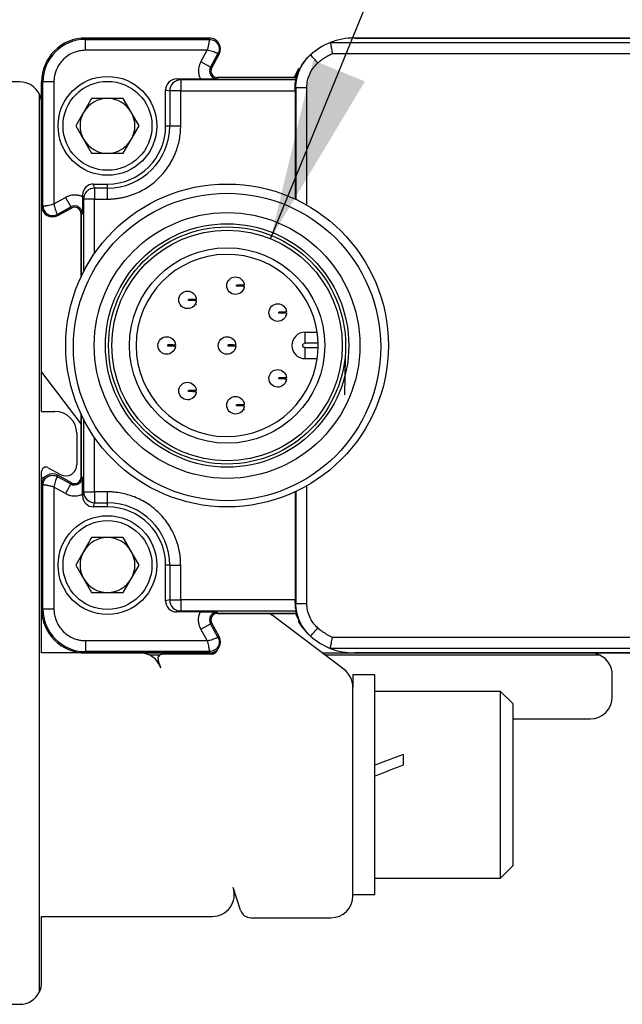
# Model space of a CAD drawing. Header units: millimetres. Extents: x 16 to 683, y 16 to 524.
# Tile 4 of 15: x 82 to 109, y 179 to 223. Entities that reach past the tile are written whole.
import ezdxf

# ---------------------------------------------------------------- set-up
doc = ezdxf.new("R2010")
doc.units = ezdxf.units.MM
doc.header["$LTSCALE"] = 2.5
doc.layers.add('DIMENSIONS', color=140, linetype='Continuous', lineweight=25)
doc.styles.add('SLDTEXTSTYLE0', font='TXT', dxfattribs={"width": 0.7})
doc.dimstyles.new('SLDDIMSTYLE2', dxfattribs={"dimtxt": 5.39502, "dimasz": 8.255, "dimexe": 0, "dimexo": 0.0625, "dimgap": 1.348755, "dimtad": 0, "dimtih": 1, "dimtoh": 1, "dimrnd": 1e-09, "dimzin": 12, "dimdsep": 46, "dimtxsty": 'SLDTEXTSTYLE0', "dimsah": 1, "dimcen": 0, "dimadec": 0, "dimazin": 3, "dimtfac": 1, "dimtofl": 0, "dimtmove": 0, "dimatfit": 3, "dimfxl": 0, "dimfrac": 2, "dimtolj": 1, "dimtzin": 12, "dimarcsym": 0})

# ---------------------------------------------------------------- blocks, each defined once
blk = doc.blocks.new('_D_5')
at = {"layer": 'DIMENSIONS'}
for p, q in [((93.113, 213.452), (108.342, 250.75)), ((108.342, 250.75), (124.217, 250.75))]:
    blk.add_line(p, q, dxfattribs=at)
blk.add_solid([(93.113, 213.452), (97.409, 220.614), (95.058, 221.574)], dxfattribs=at)
at = {"layer": 'DIMENSIONS', "char_height": 5.2917, "attachment_point": 1, "style": 'SLDTEXTSTYLE0'}
for s, insert in [('8-PIN', (126.202, 261.858)), ('M12 QUICK', (126.202, 253.284)), ('DISCONNECT', (126.202, 244.709))]:
    blk.add_mtext(s, dxfattribs=dict(at, insert=insert))

msp = doc.modelspace()

# ---------------------------------------------------------------- linework, layer by layer
for p, q in [((90.329, 222.591), (84.679, 222.591)), ((84.679, 222.591), (84.679, 222.53)), ((84.679, 222.591), (90.329, 222.591)), ((84.679, 222.03), (84.679, 222.53)), ((84.679, 222.53), (90.329, 222.53)), ((90.329, 222.53), (90.329, 222.591)), ((95.832, 222.384), (110.043, 222.384)), ((113.131, 222.591), (96.929, 222.591)), ((96.929, 222.591), (113.141, 222.591)), ((90.225, 222.03), (84.679, 222.03)), ((89.936, 221.51), (90.225, 222.03)), ((90.373, 221.267), (89.936, 221.51)), ((90.713, 221.878), (90.373, 221.267)), ((90.426, 221.237), (90.766, 221.849)), ((90.426, 221.237), (90.766, 221.849)), ((90.766, 221.849), (90.713, 221.878)), ((94.651, 221.522), (94.502, 221.343)), ((95.931, 221.884), (110.043, 221.884)), ((90.373, 221.267), (90.426, 221.237)), ((81.679, 220.591), (80.679, 220.591)), ((82.679, 220.591), (82.679, 219.841)), ((82.679, 214.941), (82.679, 220.591)), ((82.679, 220.591), (82.74, 220.591)), ((82.74, 214.941), (82.74, 220.591)), ((83.24, 220.591), (82.74, 220.591)), ((83.24, 220.591), (83.24, 215.045)), ((89.014, 220.68), (88.829, 220.726)), ((88.829, 220.726), (89.909, 220.726)), ((89.014, 220.68), (89.014, 220.18)), ((94.26, 220.68), (89.014, 220.68)), ((94.179, 220.791), (90.688, 220.791)), ((90.688, 220.791), (94.252, 220.791)), ((90.688, 220.73), (90.688, 220.791)), ((88.329, 220.226), (88.514, 220.18)), ((88.329, 218.591), (88.329, 220.226)), ((89.014, 220.18), (88.514, 220.18)), ((88.514, 220.18), (88.514, 218.591)), ((89.014, 220.18), (94.225, 220.18)), ((89.014, 218.591), (89.014, 220.18)), ((94.225, 220.302), (94.262, 220.337)), ((94.225, 220.18), (94.225, 215.257)), ((94.262, 220.337), (94.262, 215.24)), ((94.762, 214.981), (94.762, 220.337)), ((82.579, 179.156), (82.579, 220.027)), ((84.957, 219.841), (84.235, 218.591)), ((86.4, 219.841), (84.957, 219.841)), ((87.122, 218.591), (86.4, 219.841)), ((84.235, 218.591), (84.957, 217.341)), ((86.4, 217.341), (87.122, 218.591)), ((88.329, 218.591), (88.514, 218.591)), ((88.514, 218.591), (89.014, 218.591)), ((82.679, 217.341), (82.679, 214.941)), ((84.957, 217.341), (86.4, 217.341)), ((85.09, 215.756), (85.044, 215.941)), ((85.044, 215.941), (85.679, 215.941)), ((85.679, 215.756), (85.09, 215.756)), ((85.09, 215.756), (85.09, 215.256)), ((85.679, 215.756), (85.679, 215.941)), ((85.679, 215.256), (85.679, 215.756)), ((83.24, 215.045), (83.76, 215.334)), ((83.76, 215.334), (84.003, 214.897)), ((84.544, 215.441), (84.59, 215.256)), ((84.544, 215.361), (84.544, 215.441)), ((85.09, 215.256), (84.59, 215.256)), ((84.59, 215.256), (84.59, 211.949)), ((85.09, 215.256), (85.679, 215.256)), ((85.09, 212.782), (85.09, 215.256)), ((82.679, 205.591), (82.679, 214.941)), ((82.679, 214.941), (82.74, 214.941)), ((83.392, 214.558), (84.003, 214.897)), ((83.421, 214.504), (84.033, 214.844)), ((84.033, 214.844), (83.421, 214.504)), ((84.033, 214.844), (84.003, 214.897)), ((83.392, 214.558), (83.421, 214.504)), ((84.479, 214.582), (84.479, 211.722)), ((84.479, 211.722), (84.479, 214.582)), ((84.479, 214.582), (84.54, 214.582)), ((91.916, 211.509), (91.916, 211.509)), ((89.723, 210.461), (89.729, 210.461)), ((93.84, 210.283), (93.839, 210.283)), ((93.833, 209.883), (93.839, 209.883)), ((94.679, 208.691), (94.679, 209.191)), ((94.679, 209.191), (95.235, 209.191)), ((95.277, 208.691), (94.679, 208.691)), ((94.679, 208.491), (95.277, 208.491)), ((94.679, 207.991), (94.679, 208.491)), ((96.503, 208.062), (96.477, 206.347)), ((94.679, 207.991), (95.235, 207.991)), ((82.679, 207.372), (84.416, 205.079)), ((91.916, 206.062), (91.916, 206.062)), ((82.679, 205.591), (83.279, 205.591)), ((84.479, 205.461), (84.479, 202.601)), ((84.479, 202.601), (84.479, 205.461)), ((91.91, 205.662), (91.916, 205.662)), ((84.59, 205.234), (84.59, 201.927)), ((84.279, 204.591), (84.279, 203.152)), ((85.09, 201.927), (85.09, 204.401)), ((82.679, 202.242), (82.679, 202.852)), ((82.976, 203.026), (83.536, 202.715)), ((83.421, 202.679), (83.392, 202.625)), ((84.033, 202.339), (83.421, 202.679)), ((84.033, 202.339), (83.421, 202.679)), ((82.679, 202.242), (82.679, 199.841)), ((82.74, 202.242), (82.679, 202.242)), ((82.679, 196.591), (82.679, 202.242)), ((82.74, 196.591), (82.74, 202.242)), ((83.392, 202.625), (84.003, 202.286)), ((84.003, 202.286), (83.76, 201.849)), ((84.003, 202.286), (84.033, 202.339)), ((84.54, 202.601), (84.479, 202.601)), ((94.762, 196.846), (94.762, 202.202)), ((83.24, 202.138), (83.24, 196.591)), ((83.76, 201.849), (83.24, 202.138)), ((84.59, 201.927), (84.544, 201.742)), ((84.544, 201.742), (84.544, 201.822)), ((84.59, 201.927), (85.09, 201.927)), ((85.679, 201.927), (85.09, 201.927)), ((85.09, 201.927), (85.09, 201.427)), ((85.679, 201.427), (85.679, 201.927)), ((94.225, 201.925), (94.225, 197.003)), ((94.262, 201.943), (94.262, 196.846)), ((85.044, 201.241), (85.09, 201.427)), ((85.09, 201.427), (85.679, 201.427)), ((85.679, 201.241), (85.679, 201.427)), ((85.679, 201.241), (85.044, 201.241)), ((84.957, 199.841), (84.235, 198.591)), ((86.4, 199.841), (84.957, 199.841)), ((87.122, 198.591), (86.4, 199.841)), ((84.235, 198.591), (84.957, 197.341)), ((86.4, 197.341), (87.122, 198.591)), ((88.514, 198.591), (88.329, 198.591)), ((88.329, 196.957), (88.329, 198.591)), ((88.514, 198.591), (89.014, 198.591)), ((88.514, 198.591), (88.514, 197.003)), ((89.014, 197.003), (89.014, 198.591)), ((82.679, 197.341), (82.679, 196.591)), ((84.957, 197.341), (86.4, 197.341)), ((88.514, 197.003), (88.329, 196.957)), ((88.514, 197.003), (89.014, 197.003)), ((94.225, 197.003), (89.014, 197.003)), ((89.014, 197.003), (89.014, 196.503)), ((94.262, 196.846), (94.225, 196.881)), ((82.679, 194.591), (82.679, 196.591)), ((82.679, 196.591), (82.74, 196.591)), ((83.24, 196.591), (82.74, 196.591)), ((88.829, 196.457), (89.014, 196.503)), ((89.909, 196.457), (88.829, 196.457)), ((89.014, 196.503), (94.26, 196.503)), ((90.688, 196.391), (90.688, 196.453)), ((90.688, 196.391), (94.179, 196.391)), ((94.252, 196.391), (90.688, 196.391)), ((94.252, 196.391), (94.511, 195.844)), ((90.426, 195.946), (90.373, 195.916)), ((90.766, 195.334), (90.426, 195.946)), ((90.766, 195.334), (90.426, 195.946)), ((96.462, 193.832), (93.166, 196.329)), ((89.936, 195.673), (90.373, 195.916)), ((90.225, 195.153), (89.936, 195.673)), ((90.713, 195.305), (90.373, 195.916)), ((94.502, 195.84), (94.651, 195.661)), ((84.679, 195.153), (90.225, 195.153)), ((84.679, 195.153), (84.679, 194.653)), ((90.713, 195.305), (90.766, 195.334)), ((110.043, 195.299), (95.931, 195.299)), ((84.679, 194.591), (82.679, 194.591)), ((90.329, 194.653), (84.679, 194.653)), ((84.679, 194.591), (84.679, 194.653)), ((84.679, 194.591), (90.329, 194.591)), ((90.329, 194.591), (84.679, 194.591)), ((90.329, 194.591), (90.329, 194.653)), ((90.329, 194.591), (90.593, 194.591)), ((95.459, 194.591), (96.929, 194.591)), ((110.043, 194.799), (95.832, 194.799)), ((96.929, 194.591), (113.131, 194.591)), ((113.141, 194.591), (96.929, 194.591)), ((88.055, 194.491), (87.591, 194.491)), ((88.105, 193.905), (87.985, 194.269)), ((90.413, 194.532), (88.175, 194.532)), ((108.115, 194.491), (95.591, 194.491)), ((97.858, 193.591), (96.858, 193.591)), ((96.858, 193.591), (96.858, 193.035)), ((97.858, 183.591), (97.858, 193.591)), ((108.679, 192.591), (108.679, 193.591)), ((96.858, 183.532), (96.858, 193.035)), ((103.592, 192.841), (97.858, 192.841)), ((104.158, 192.275), (103.592, 192.841)), ((103.592, 184.341), (103.592, 192.841)), ((104.158, 184.908), (104.158, 192.275)), ((104.158, 191.591), (107.679, 191.591)), ((99.158, 189.96), (99.158, 189.477)), ((103.592, 184.341), (104.158, 184.908)), ((97.858, 184.341), (103.592, 184.341)), ((91.745, 182.875), (91.405, 183.905)), ((96.858, 183.591), (97.858, 183.591)), ((82.679, 182.591), (90.456, 182.591)), ((82.679, 179.591), (82.679, 182.591)), ((92.22, 182.532), (95.858, 182.532)), ((80.679, 178.591), (81.679, 178.591))]:
    msp.add_line(p, q)
at = {"flags": 128}
for points in [[(94.586, 221.466), (94.636, 221.527), (94.82, 221.725)], [(94.179, 220.791), (94.381, 221.176), (94.404, 221.213)], [(84.416, 205.079), (84.462, 205.012), (84.479, 204.986)], [(93.073, 196.391), (93.1, 196.375), (93.166, 196.329)]]:
    msp.add_lwpolyline(points, dxfattribs=at)
for centre, radius in [((85.679, 218.591), 2.25), ((85.679, 218.591), 2.025), ((91.129, 208.591), 7.35), ((91.127, 208.522), 7), ((91.129, 208.591), 6.051), ((91.129, 208.591), 5.543), ((91.129, 208.591), 5.4), ((91.129, 208.591), 5.25), ((91.129, 208.591), 4.45), ((85.679, 198.591), 2.25), ((85.679, 198.591), 2.025)]:
    msp.add_circle(centre, radius)
for centre, radius, start, end in [((84.679, 220.591), 2, 90, 180), ((84.679, 220.591), 2, 90, 180), ((84.679, 220.591), 1.939, 90, 180), ((90.329, 222.091), 0.5, 330.9454, 90), ((90.329, 222.091), 0.5, 330.9454, 89.9997), ((96.929, 219.591), 3.001, 111.4429, 131.7934), ((96.929, 219.591), 3.001, 90, 111.4428), ((90.688, 221.091), 0.361, 150.9454, 270), ((90.688, 221.091), 0.3, 150.9454, 270), ((90.688, 221.091), 0.3, 150.9454, 270), ((81.679, 219.591), 1, 25.8419, 90), ((89.014, 220.18), 0.5, 90.0224, 135.0218), ((89.015, 220.18), 0.5, 135.0188, 179.9833), ((81.679, 219.591), 1, 0, 25.8419), ((85.679, 218.591), 1.25, 90, 150), ((85.679, 218.591), 1.25, 30, 90), ((85.679, 218.591), 1.25, 150, 210), ((85.679, 218.591), 1.25, 330, 30), ((85.679, 218.591), 2.836, 270, 0), ((85.679, 218.591), 2.65, 270, 0), ((85.679, 218.591), 1.25, 210, 270), ((85.679, 218.591), 1.25, 270, 330), ((85.09, 215.255), 0.5, 90.0167, 134.9812), ((85.09, 215.256), 0.5, 134.9782, 179.9776), ((83.179, 214.941), 0.5, 180, 299.0546), ((83.179, 214.941), 0.5, 180, 299.0546), ((84.179, 214.582), 0.361, 0, 119.0546), ((84.179, 214.582), 0.3, 0, 119.0546), ((84.179, 214.582), 0.3, 0, 119.0546), ((91.129, 208.591), 4.15, 1.3808, 358.6192), ((94.679, 208.591), 0.6, 90, 270), ((91.129, 208.591), 4.15, 358.6192, 1.3808), ((83.279, 204.591), 1, 0, 90), ((83.779, 203.152), 0.5, 240.9454, 0), ((82.879, 202.852), 0.2, 60.9454, 180), ((83.179, 202.242), 0.5, 60.9454, 180), ((83.179, 202.242), 0.5, 60.9454, 180), ((82.919, 202.326), 0.3, 103.5085, 143.2046), ((84.179, 202.601), 0.361, 240.9454, 0), ((84.179, 202.601), 0.3, 240.9454, 0), ((84.179, 202.601), 0.3, 240.9454, 0), ((85.09, 201.927), 0.5, 180.0224, 225.0218), ((85.09, 201.927), 0.5, 225.0188, 269.9833), ((85.679, 198.591), 2.836, 0, 90), ((85.679, 198.591), 2.65, 0, 90), ((85.679, 198.591), 1.25, 90, 150), ((85.679, 198.591), 1.25, 30, 90), ((85.679, 198.591), 1.25, 150, 210), ((85.679, 198.591), 1.25, 330, 30), ((85.679, 198.591), 1.25, 210, 270), ((85.679, 198.591), 1.25, 270, 330), ((89.015, 197.003), 0.5, 180.0167, 224.9812), ((84.679, 196.591), 2, 180, 270), ((84.679, 196.591), 2, 180, 270), ((84.679, 196.591), 1.939, 180, 270), ((89.014, 197.003), 0.5, 224.9782, 269.9776), ((90.688, 196.091), 0.361, 90, 209.0546), ((90.688, 196.091), 0.3, 90, 209.0546), ((90.688, 196.091), 0.3, 90, 209.0546), ((96.929, 197.592), 3.001, 211.1297, 221.4557), ((90.329, 195.091), 0.5, 270, 29.0546), ((90.329, 195.091), 0.5, 270, 29.0546), ((96.929, 197.592), 3.001, 228.2066, 248.5571), ((87.156, 193.591), 1, 18.2629, 90), ((90.413, 194.832), 0.3, 270, 346.4915), ((96.929, 197.592), 3.001, 248.5572, 270), ((107.679, 193.591), 1, 64.1581, 90), ((88.175, 194.332), 0.2, 90, 198.2629), ((107.679, 193.591), 1, 0, 64.1581), ((95.858, 193.035), 1, 0, 52.8533), ((107.679, 192.591), 1, 270, 0), ((90.456, 183.591), 1, 270, 18.2629), ((95.858, 183.532), 1, 270, 0), ((92.22, 183.032), 0.5, 198.2629, 270), ((81.679, 179.591), 1, 334.1581, 0), ((81.679, 179.591), 1, 270, 334.1581)]:
    msp.add_arc(centre, radius, start, end)
for centre, major_axis, ratio, start_param, end_param in [((88.829, 220.226), (0.485, -0.121), 0.999353, 1.815838, 3.386329), ((94.223, 220.18), (0, 0.5), 0.003491, 4.712389, 4.960038), ((85.044, 215.441), (0.121, -0.485), 0.999353, 2.896856, 4.467348), ((85.044, 201.742), (0.121, 0.485), 0.999353, 1.815838, 3.386329), ((88.829, 196.957), (0.485, 0.121), 0.999353, 2.896856, 4.467348), ((94.223, 197.003), (0, 0.5), 0.003491, 4.46474, 4.712389), ((97.858, 188.591), (11.046, 4.179), 0.070182, 1.426333, 1.544253), ((99.158, 188.591), (11.046, 4.179), 0.070182, 1.544253, 1.662173)]:
    msp.add_ellipse(centre, major_axis=major_axis, ratio=ratio, start_param=start_param, end_param=end_param)
for points, knots in [([(90.225, 222.03), (90.233, 222.053), (90.25, 222.1), (90.27, 222.173), (90.288, 222.246), (90.302, 222.317), (90.313, 222.385), (90.322, 222.446), (90.327, 222.49), (90.329, 222.522), (90.329, 222.527), (90.329, 222.53)], [0, 0, 0, 0, 0.0926685, 0.1891179, 0.2896259, 0.3944373, 0.503768, 0.6265294, 0.7509268, 0.8531551, 1, 1, 1, 1]), ([(90.329, 222.53), (90.405, 222.53), (90.481, 222.51), (90.613, 222.435), (90.669, 222.379), (90.746, 222.248), (90.767, 222.173), (90.769, 222.021), (90.749, 221.945), (90.713, 221.878)], [0, 0, 0, 0, 0.25, 0.25, 0.5, 0.5, 0.75, 0.75, 1, 1, 1, 1]), ([(95.832, 222.384), (95.832, 222.383), (95.831, 222.382), (95.834, 222.369), (95.839, 222.343), (95.848, 222.299), (95.86, 222.234), (95.878, 222.145), (95.902, 222.026), (95.921, 221.934), (95.931, 221.884)], [0, 0, 0, 0, 0.071649, 0.156156, 0.253593, 0.379169, 0.5023, 0.642151, 0.808046, 1, 1, 1, 1]), ([(84.679, 222.03), (84.642, 222.03), (84.57, 222.028), (84.462, 222.015), (84.356, 221.995), (84.251, 221.967), (84.091, 221.91), (83.883, 221.803), (83.654, 221.616), (83.467, 221.387), (83.349, 221.158), (83.281, 220.95), (83.246, 220.772), (83.242, 220.652), (83.24, 220.591)], [0, 0, 0, 0, 0.048274, 0.096154, 0.143915, 0.191834, 0.240185, 0.369997, 0.500048, 0.62986, 0.759911, 0.840101, 0.919702, 1, 1, 1, 1]), ([(90.713, 221.878), (90.712, 221.879), (90.71, 221.88), (90.697, 221.886), (90.679, 221.894), (90.656, 221.904), (90.631, 221.915), (90.603, 221.926), (90.553, 221.945), (90.47, 221.973), (90.349, 222.008), (90.265, 222.023), (90.225, 222.03)], [0, 0, 0, 0, 0.086836, 0.168372, 0.244617, 0.315583, 0.381285, 0.441744, 0.496984, 0.677539, 0.844852, 1, 1, 1, 1]), ([(89.936, 221.51), (89.925, 221.49), (89.904, 221.449), (89.878, 221.386), (89.858, 221.326), (89.837, 221.238), (89.822, 221.103), (89.834, 220.951), (89.866, 220.831), (89.89, 220.767), (89.904, 220.736), (89.909, 220.726)], [0, 0, 0, 0, 0.083629, 0.167268, 0.250927, 0.318973, 0.500224, 0.750615, 0.874587, 0.95769, 1, 1, 1, 1]), ([(94.262, 220.337), (94.262, 220.609), (94.32, 220.894), (94.552, 221.413), (94.726, 221.646), (94.929, 221.828)], [0, 0, 0, 0, 0.5, 0.5, 1, 1, 1, 1]), ([(95.262, 221.455), (95.223, 221.499), (95.18, 221.546), (95.098, 221.638), (95.059, 221.682), (94.994, 221.755), (94.968, 221.784), (94.936, 221.82), (94.929, 221.828), (94.929, 221.828)], [0, 0, 0, 0, 0.25, 0.25, 0.5, 0.5, 0.75, 0.75, 1, 1, 1, 1]), ([(95.262, 221.455), (95.296, 221.484), (95.363, 221.542), (95.469, 221.622), (95.597, 221.71), (95.75, 221.8), (95.87, 221.856), (95.931, 221.884)], [0, 0, 0, 0, 0.166671, 0.333344, 0.500023, 0.750019, 1, 1, 1, 1]), ([(94.525, 221.328), (94.451, 221.225), (94.332, 221.059), (94.274, 220.864), (94.252, 220.791)], [0, 0, 0, 0, 0.6247292, 1, 1, 1, 1]), ([(94.762, 220.337), (94.762, 220.547), (94.807, 220.757), (94.978, 221.141), (95.105, 221.315), (95.262, 221.455)], [0, 0, 0, 0, 0.5, 0.5, 1, 1, 1, 1]), ([(89.909, 220.726), (90.07, 220.726), (90.223, 220.727), (90.481, 220.728), (90.586, 220.729), (90.688, 220.73)], [0, 0, 0, 0, 0.5, 0.5, 1, 1, 1, 1]), ([(94.225, 220.302), (94.225, 220.41), (94.234, 220.505), (94.252, 220.641), (94.26, 220.679), (94.26, 220.68)], [0, 0, 0, 0, 0.5, 0.5, 1, 1, 1, 1]), ([(94.252, 220.791), (94.253, 220.773), (94.253, 220.736), (94.257, 220.699), (94.26, 220.68)], [0, 0, 0, 0, 0.492594, 1, 1, 1, 1]), ([(94.262, 220.337), (94.262, 220.337), (94.273, 220.337), (94.322, 220.337), (94.36, 220.337), (94.458, 220.337), (94.517, 220.337), (94.64, 220.337), (94.703, 220.337), (94.762, 220.337)], [0, 0, 0, 0, 0.25, 0.25, 0.5, 0.5, 0.75, 0.75, 1, 1, 1, 1]), ([(85.679, 215.256), (85.738, 215.257), (85.858, 215.259), (86.037, 215.274), (86.215, 215.298), (86.392, 215.332), (86.566, 215.375), (86.738, 215.427), (86.957, 215.507), (87.219, 215.626), (87.513, 215.798), (87.789, 215.999), (88.041, 216.23), (88.27, 216.482), (88.539, 216.848), (88.793, 217.34), (88.946, 217.861), (88.999, 218.237), (89.013, 218.446), (89.014, 218.551), (89.014, 218.591)], [0, 0, 0, 0, 0.034297, 0.068595, 0.102892, 0.137189, 0.171487, 0.205784, 0.240081, 0.305071, 0.370065, 0.435124, 0.500166, 0.565492, 0.630155, 0.760076, 0.879937, 0.939684, 0.97707, 1, 1, 1, 1]), ([(84.544, 215.361), (84.523, 215.37), (84.482, 215.389), (84.417, 215.41), (84.355, 215.426), (84.266, 215.441), (84.13, 215.447), (83.98, 215.424), (83.862, 215.384), (83.8, 215.356), (83.771, 215.34), (83.76, 215.334)], [0, 0, 0, 0, 0.083629, 0.167268, 0.250927, 0.318973, 0.500224, 0.750615, 0.874587, 0.95769, 1, 1, 1, 1]), ([(84.544, 215.361), (84.544, 215.2), (84.544, 215.048), (84.542, 214.789), (84.541, 214.685), (84.54, 214.582)], [0, 0, 0, 0, 0.5, 0.5, 1, 1, 1, 1]), ([(82.74, 214.941), (82.741, 214.941), (82.743, 214.941), (82.757, 214.942), (82.777, 214.944), (82.801, 214.946), (82.829, 214.949), (82.858, 214.953), (82.911, 214.961), (82.997, 214.976), (83.12, 215.004), (83.201, 215.032), (83.24, 215.045)], [0, 0, 0, 0, 0.086836, 0.168372, 0.244616, 0.315582, 0.381285, 0.441743, 0.496984, 0.677539, 0.844852, 1, 1, 1, 1]), ([(82.74, 214.941), (82.74, 214.878), (82.754, 214.806), (82.825, 214.669), (82.884, 214.606), (83.028, 214.521), (83.112, 214.501), (83.267, 214.504), (83.337, 214.527), (83.392, 214.558)], [0, 0, 0, 0, 0.25, 0.25, 0.5, 0.5, 0.75, 0.75, 1, 1, 1, 1]), ([(83.24, 215.045), (83.243, 215.025), (83.25, 214.983), (83.27, 214.899), (83.299, 214.797), (83.331, 214.702), (83.357, 214.635), (83.374, 214.594), (83.388, 214.564), (83.39, 214.56), (83.392, 214.558)], [0, 0, 0, 0, 0.075855, 0.160766, 0.331565, 0.503391, 0.626168, 0.750737, 0.853084, 1, 1, 1, 1]), ([(91.112, 211.321), (91.113, 211.425), (91.158, 211.529), (91.308, 211.675), (91.413, 211.716), (91.518, 211.715)], [0, 0, 0, 0, 0.5, 0.5, 1, 1, 1, 1]), ([(91.518, 211.715), (91.618, 211.713), (91.718, 211.672), (91.862, 211.532), (91.906, 211.434), (91.911, 211.334)], [0, 0, 0, 0, 0.5, 0.5, 1, 1, 1, 1]), ([(91.506, 210.915), (91.401, 210.916), (91.298, 210.961), (91.152, 211.111), (91.11, 211.216), (91.112, 211.321)], [0, 0, 0, 0, 0.5, 0.5, 1, 1, 1, 1]), ([(91.91, 211.284), (91.903, 211.183), (91.855, 211.087), (91.707, 210.951), (91.606, 210.913), (91.506, 210.915)], [0, 0, 0, 0, 0.5, 0.5, 1, 1, 1, 1]), ([(91.561, 211.289), (91.561, 211.297), (91.561, 211.314), (91.562, 211.331), (91.562, 211.339)], [0, 0, 0, 0, 0.4999, 1, 1, 1, 1]), ([(91.911, 211.284), (91.91, 211.284), (91.908, 211.284), (91.894, 211.284), (91.875, 211.284), (91.85, 211.285), (91.822, 211.285), (91.786, 211.286), (91.741, 211.286), (91.679, 211.288), (91.62, 211.287), (91.577, 211.288), (91.561, 211.289)], [0, 0, 0, 0, 0.128865, 0.251264, 0.363798, 0.46414, 0.55099, 0.624213, 0.748808, 0.835186, 0.942651, 1, 1, 1, 1]), ([(91.911, 211.334), (91.911, 211.334), (91.909, 211.334), (91.897, 211.334), (91.868, 211.334), (91.819, 211.335), (91.745, 211.336), (91.688, 211.337), (91.627, 211.338), (91.583, 211.339), (91.562, 211.339)], [0, 0, 0, 0, 0.120129, 0.2376, 0.353255, 0.624004, 0.73408, 0.835323, 0.920439, 1, 1, 1, 1]), ([(91.91, 211.284), (91.909, 211.272), (91.907, 211.248), (91.899, 211.215), (91.89, 211.185), (91.877, 211.15), (91.86, 211.118), (91.854, 211.108), (91.856, 211.111), (91.86, 211.118), (91.862, 211.122)], [0, 0, 0, 0, 0.100037, 0.198667, 0.299058, 0.404218, 0.610889, 0.805041, 0.902842, 1, 1, 1, 1]), ([(88.925, 210.673), (88.926, 210.778), (88.971, 210.881), (89.121, 211.027), (89.226, 211.068), (89.331, 211.067)], [0, 0, 0, 0, 0.5, 0.5, 1, 1, 1, 1]), ([(89.331, 211.067), (89.431, 211.065), (89.531, 211.024), (89.675, 210.884), (89.72, 210.786), (89.724, 210.686)], [0, 0, 0, 0, 0.5, 0.5, 1, 1, 1, 1]), ([(89.319, 210.267), (89.214, 210.268), (89.111, 210.313), (88.965, 210.463), (88.923, 210.568), (88.925, 210.673)], [0, 0, 0, 0, 0.5, 0.5, 1, 1, 1, 1]), ([(89.724, 210.636), (89.716, 210.536), (89.669, 210.439), (89.52, 210.304), (89.419, 210.265), (89.319, 210.267)], [0, 0, 0, 0, 0.5, 0.5, 1, 1, 1, 1]), ([(89.374, 210.641), (89.374, 210.65), (89.374, 210.666), (89.375, 210.683), (89.375, 210.691)], [0, 0, 0, 0, 0.4999, 1, 1, 1, 1]), ([(89.724, 210.636), (89.723, 210.636), (89.721, 210.636), (89.708, 210.636), (89.688, 210.636), (89.663, 210.637), (89.635, 210.637), (89.599, 210.638), (89.554, 210.638), (89.492, 210.64), (89.433, 210.639), (89.39, 210.641), (89.374, 210.641)], [0, 0, 0, 0, 0.128865, 0.251264, 0.363798, 0.46414, 0.55099, 0.624213, 0.748808, 0.835186, 0.942651, 1, 1, 1, 1]), ([(89.724, 210.686), (89.724, 210.686), (89.722, 210.686), (89.71, 210.686), (89.681, 210.687), (89.632, 210.687), (89.558, 210.688), (89.501, 210.689), (89.44, 210.69), (89.396, 210.691), (89.375, 210.691)], [0, 0, 0, 0, 0.1201292, 0.2376004, 0.3532546, 0.6240038, 0.7340801, 0.8353235, 0.9204386, 1, 1, 1, 1]), ([(89.724, 210.636), (89.722, 210.624), (89.72, 210.6), (89.713, 210.567), (89.704, 210.537), (89.69, 210.503), (89.673, 210.47), (89.667, 210.46), (89.669, 210.463), (89.673, 210.47), (89.675, 210.474)], [0, 0, 0, 0, 0.100037, 0.198667, 0.299058, 0.404218, 0.610889, 0.805041, 0.902842, 1, 1, 1, 1]), ([(93.035, 210.095), (93.037, 210.2), (93.082, 210.303), (93.232, 210.449), (93.337, 210.491), (93.441, 210.489)], [0, 0, 0, 0, 0.5, 0.5, 1, 1, 1, 1]), ([(93.441, 210.489), (93.542, 210.488), (93.641, 210.446), (93.786, 210.307), (93.83, 210.209), (93.835, 210.108)], [0, 0, 0, 0, 0.5, 0.5, 1, 1, 1, 1]), ([(93.429, 209.689), (93.325, 209.691), (93.221, 209.735), (93.075, 209.886), (93.034, 209.99), (93.035, 210.095)], [0, 0, 0, 0, 0.5, 0.5, 1, 1, 1, 1]), ([(93.834, 210.058), (93.826, 209.958), (93.779, 209.861), (93.63, 209.726), (93.53, 209.688), (93.429, 209.689)], [0, 0, 0, 0, 0.5, 0.5, 1, 1, 1, 1]), ([(93.485, 210.063), (93.485, 210.072), (93.485, 210.088), (93.485, 210.105), (93.486, 210.113)], [0, 0, 0, 0, 0.4999, 1, 1, 1, 1]), ([(93.834, 210.058), (93.833, 210.058), (93.832, 210.058), (93.818, 210.058), (93.798, 210.059), (93.773, 210.059), (93.746, 210.06), (93.71, 210.06), (93.665, 210.061), (93.603, 210.062), (93.544, 210.061), (93.5, 210.063), (93.485, 210.063)], [0, 0, 0, 0, 0.128865, 0.251264, 0.363798, 0.46414, 0.55099, 0.624213, 0.748808, 0.835186, 0.942651, 1, 1, 1, 1]), ([(93.835, 210.108), (93.834, 210.108), (93.833, 210.108), (93.82, 210.108), (93.792, 210.109), (93.743, 210.11), (93.668, 210.111), (93.611, 210.112), (93.55, 210.113), (93.507, 210.113), (93.486, 210.113)], [0, 0, 0, 0, 0.1201292, 0.2376004, 0.3532546, 0.6240038, 0.7340801, 0.8353235, 0.9204386, 1, 1, 1, 1]), ([(93.834, 210.058), (93.833, 210.046), (93.83, 210.023), (93.823, 209.99), (93.814, 209.96), (93.801, 209.925), (93.784, 209.892), (93.778, 209.882), (93.78, 209.886), (93.784, 209.893), (93.786, 209.896)], [0, 0, 0, 0, 0.100037, 0.198667, 0.299058, 0.404218, 0.610889, 0.805041, 0.902842, 1, 1, 1, 1]), ([(87.979, 208.597), (87.981, 208.702), (88.025, 208.806), (88.176, 208.951), (88.28, 208.993), (88.385, 208.991)], [0, 0, 0, 0, 0.5, 0.5, 1, 1, 1, 1]), ([(88.385, 208.991), (88.486, 208.99), (88.585, 208.949), (88.729, 208.809), (88.774, 208.711), (88.778, 208.61)], [0, 0, 0, 0, 0.5, 0.5, 1, 1, 1, 1]), ([(90.729, 208.597), (90.731, 208.702), (90.775, 208.806), (90.926, 208.951), (91.03, 208.993), (91.135, 208.991)], [0, 0, 0, 0, 0.5, 0.5, 1, 1, 1, 1]), ([(91.135, 208.991), (91.236, 208.99), (91.335, 208.949), (91.479, 208.809), (91.524, 208.711), (91.528, 208.61)], [0, 0, 0, 0, 0.5, 0.5, 1, 1, 1, 1]), ([(88.373, 208.191), (88.268, 208.193), (88.165, 208.238), (88.019, 208.388), (87.977, 208.493), (87.979, 208.597)], [0, 0, 0, 0, 0.5, 0.5, 1, 1, 1, 1]), ([(88.778, 208.56), (88.77, 208.46), (88.723, 208.364), (88.574, 208.228), (88.474, 208.19), (88.373, 208.191)], [0, 0, 0, 0, 0.5, 0.5, 1, 1, 1, 1]), ([(88.429, 208.566), (88.429, 208.574), (88.428, 208.591), (88.429, 208.607), (88.429, 208.616)], [0, 0, 0, 0, 0.4999, 1, 1, 1, 1]), ([(88.779, 208.61), (88.778, 208.61), (88.776, 208.611), (88.764, 208.611), (88.735, 208.611), (88.686, 208.612), (88.612, 208.613), (88.555, 208.614), (88.494, 208.615), (88.45, 208.615), (88.429, 208.616)], [0, 0, 0, 0, 0.120129, 0.2376, 0.353255, 0.624004, 0.73408, 0.835323, 0.920439, 1, 1, 1, 1]), ([(88.778, 208.56), (88.777, 208.56), (88.775, 208.56), (88.762, 208.561), (88.742, 208.561), (88.717, 208.561), (88.69, 208.562), (88.654, 208.562), (88.609, 208.563), (88.547, 208.564), (88.488, 208.564), (88.444, 208.565), (88.429, 208.566)], [0, 0, 0, 0, 0.128865, 0.251264, 0.363798, 0.46414, 0.55099, 0.624213, 0.748808, 0.835186, 0.942651, 1, 1, 1, 1]), ([(88.778, 208.56), (88.776, 208.548), (88.774, 208.525), (88.767, 208.492), (88.758, 208.462), (88.744, 208.427), (88.728, 208.395), (88.721, 208.384), (88.723, 208.388), (88.727, 208.395), (88.729, 208.398)], [0, 0, 0, 0, 0.100037, 0.198667, 0.299058, 0.404218, 0.610889, 0.805041, 0.902842, 1, 1, 1, 1]), ([(91.123, 208.191), (91.018, 208.193), (90.915, 208.238), (90.769, 208.388), (90.727, 208.493), (90.729, 208.597)], [0, 0, 0, 0, 0.5, 0.5, 1, 1, 1, 1]), ([(91.528, 208.56), (91.52, 208.46), (91.473, 208.364), (91.324, 208.228), (91.224, 208.19), (91.123, 208.191)], [0, 0, 0, 0, 0.5, 0.5, 1, 1, 1, 1]), ([(91.179, 208.566), (91.179, 208.574), (91.178, 208.591), (91.179, 208.607), (91.179, 208.616)], [0, 0, 0, 0, 0.4999, 1, 1, 1, 1]), ([(91.529, 208.61), (91.528, 208.61), (91.526, 208.611), (91.514, 208.611), (91.485, 208.611), (91.436, 208.612), (91.362, 208.613), (91.305, 208.614), (91.244, 208.615), (91.2, 208.615), (91.179, 208.616)], [0, 0, 0, 0, 0.120129, 0.2376, 0.353255, 0.624004, 0.73408, 0.835323, 0.920439, 1, 1, 1, 1]), ([(91.528, 208.56), (91.527, 208.56), (91.525, 208.56), (91.512, 208.561), (91.492, 208.561), (91.467, 208.561), (91.44, 208.562), (91.404, 208.562), (91.359, 208.563), (91.297, 208.564), (91.238, 208.564), (91.194, 208.565), (91.179, 208.566)], [0, 0, 0, 0, 0.128865, 0.251264, 0.363798, 0.46414, 0.55099, 0.624213, 0.748808, 0.835186, 0.942651, 1, 1, 1, 1]), ([(91.528, 208.56), (91.526, 208.548), (91.524, 208.525), (91.517, 208.492), (91.508, 208.462), (91.494, 208.427), (91.478, 208.395), (91.471, 208.384), (91.473, 208.388), (91.477, 208.395), (91.479, 208.398)], [0, 0, 0, 0, 0.100037, 0.198667, 0.299058, 0.404218, 0.610889, 0.805041, 0.902842, 1, 1, 1, 1]), ([(93.035, 207.1), (93.037, 207.204), (93.082, 207.308), (93.232, 207.454), (93.337, 207.495), (93.441, 207.494)], [0, 0, 0, 0, 0.5, 0.5, 1, 1, 1, 1]), ([(93.441, 207.494), (93.542, 207.492), (93.641, 207.451), (93.786, 207.311), (93.83, 207.213), (93.835, 207.113)], [0, 0, 0, 0, 0.5, 0.5, 1, 1, 1, 1]), ([(88.925, 206.522), (88.926, 206.627), (88.971, 206.73), (89.121, 206.876), (89.226, 206.918), (89.331, 206.916)], [0, 0, 0, 0, 0.5, 0.5, 1, 1, 1, 1]), ([(89.331, 206.916), (89.431, 206.914), (89.531, 206.873), (89.675, 206.733), (89.72, 206.635), (89.724, 206.535)], [0, 0, 0, 0, 0.5, 0.5, 1, 1, 1, 1]), ([(93.429, 206.694), (93.325, 206.695), (93.221, 206.74), (93.075, 206.89), (93.034, 206.995), (93.035, 207.1)], [0, 0, 0, 0, 0.5, 0.5, 1, 1, 1, 1]), ([(93.834, 207.063), (93.826, 206.962), (93.779, 206.866), (93.63, 206.73), (93.53, 206.692), (93.429, 206.694)], [0, 0, 0, 0, 0.5, 0.5, 1, 1, 1, 1]), ([(93.485, 207.068), (93.485, 207.076), (93.485, 207.093), (93.485, 207.11), (93.486, 207.118)], [0, 0, 0, 0, 0.4999, 1, 1, 1, 1]), ([(93.834, 207.063), (93.833, 207.063), (93.832, 207.063), (93.818, 207.063), (93.798, 207.063), (93.773, 207.064), (93.746, 207.064), (93.71, 207.065), (93.665, 207.065), (93.603, 207.067), (93.544, 207.066), (93.5, 207.067), (93.485, 207.068)], [0, 0, 0, 0, 0.128865, 0.251264, 0.363798, 0.46414, 0.55099, 0.624213, 0.748808, 0.835186, 0.942651, 1, 1, 1, 1]), ([(93.835, 207.113), (93.834, 207.113), (93.833, 207.113), (93.82, 207.113), (93.792, 207.113), (93.743, 207.114), (93.668, 207.115), (93.611, 207.116), (93.55, 207.117), (93.507, 207.118), (93.486, 207.118)], [0, 0, 0, 0, 0.120129, 0.2376, 0.353255, 0.624004, 0.73408, 0.835323, 0.920439, 1, 1, 1, 1]), ([(93.834, 207.063), (93.833, 207.051), (93.83, 207.027), (93.823, 206.994), (93.814, 206.964), (93.801, 206.929), (93.784, 206.897), (93.778, 206.887), (93.78, 206.89), (93.784, 206.897), (93.786, 206.901)], [0, 0, 0, 0, 0.100037, 0.198667, 0.299058, 0.404218, 0.610889, 0.805041, 0.902842, 1, 1, 1, 1]), ([(89.319, 206.116), (89.214, 206.118), (89.111, 206.162), (88.965, 206.313), (88.923, 206.417), (88.925, 206.522)], [0, 0, 0, 0, 0.5, 0.5, 1, 1, 1, 1]), ([(89.724, 206.485), (89.716, 206.385), (89.669, 206.288), (89.52, 206.153), (89.419, 206.115), (89.319, 206.116)], [0, 0, 0, 0, 0.5, 0.5, 1, 1, 1, 1]), ([(89.374, 206.49), (89.374, 206.499), (89.374, 206.515), (89.375, 206.532), (89.375, 206.54)], [0, 0, 0, 0, 0.4999, 1, 1, 1, 1]), ([(89.724, 206.485), (89.723, 206.485), (89.721, 206.485), (89.708, 206.485), (89.688, 206.486), (89.663, 206.486), (89.635, 206.486), (89.599, 206.487), (89.554, 206.487), (89.492, 206.489), (89.433, 206.488), (89.39, 206.49), (89.374, 206.49)], [0, 0, 0, 0, 0.128865, 0.251264, 0.363798, 0.46414, 0.55099, 0.624213, 0.748808, 0.835186, 0.942651, 1, 1, 1, 1]), ([(89.724, 206.535), (89.724, 206.535), (89.722, 206.535), (89.71, 206.535), (89.681, 206.536), (89.632, 206.536), (89.558, 206.538), (89.501, 206.538), (89.44, 206.539), (89.396, 206.54), (89.375, 206.54)], [0, 0, 0, 0, 0.120129, 0.2376, 0.353255, 0.624004, 0.73408, 0.835323, 0.920439, 1, 1, 1, 1]), ([(89.724, 206.485), (89.722, 206.473), (89.72, 206.449), (89.713, 206.416), (89.704, 206.386), (89.69, 206.352), (89.673, 206.319), (89.667, 206.309), (89.669, 206.313), (89.673, 206.319), (89.675, 206.323)], [0, 0, 0, 0, 0.100037, 0.198667, 0.299058, 0.404218, 0.610889, 0.805041, 0.902842, 1, 1, 1, 1]), ([(91.112, 205.874), (91.113, 205.979), (91.158, 206.082), (91.308, 206.228), (91.413, 206.27), (91.518, 206.268)], [0, 0, 0, 0, 0.5, 0.5, 1, 1, 1, 1]), ([(91.518, 206.268), (91.618, 206.267), (91.718, 206.225), (91.862, 206.086), (91.906, 205.988), (91.911, 205.887)], [0, 0, 0, 0, 0.5, 0.5, 1, 1, 1, 1]), ([(91.506, 205.468), (91.401, 205.47), (91.298, 205.514), (91.152, 205.665), (91.11, 205.769), (91.112, 205.874)], [0, 0, 0, 0, 0.5, 0.5, 1, 1, 1, 1]), ([(91.91, 205.837), (91.903, 205.737), (91.855, 205.64), (91.707, 205.505), (91.606, 205.467), (91.506, 205.468)], [0, 0, 0, 0, 0.5, 0.5, 1, 1, 1, 1]), ([(91.561, 205.842), (91.561, 205.851), (91.561, 205.867), (91.562, 205.884), (91.562, 205.892)], [0, 0, 0, 0, 0.4999, 1, 1, 1, 1]), ([(91.911, 205.837), (91.91, 205.837), (91.908, 205.837), (91.894, 205.837), (91.875, 205.838), (91.85, 205.838), (91.822, 205.839), (91.786, 205.839), (91.741, 205.84), (91.679, 205.841), (91.62, 205.84), (91.577, 205.842), (91.561, 205.842)], [0, 0, 0, 0, 0.128865, 0.251264, 0.363798, 0.46414, 0.55099, 0.624213, 0.748808, 0.835186, 0.942651, 1, 1, 1, 1]), ([(91.911, 205.887), (91.911, 205.887), (91.909, 205.887), (91.897, 205.887), (91.868, 205.888), (91.819, 205.889), (91.745, 205.89), (91.688, 205.891), (91.627, 205.892), (91.583, 205.892), (91.562, 205.892)], [0, 0, 0, 0, 0.120129, 0.2376, 0.353255, 0.624004, 0.73408, 0.835323, 0.920439, 1, 1, 1, 1]), ([(91.91, 205.837), (91.909, 205.825), (91.907, 205.802), (91.899, 205.769), (91.89, 205.739), (91.877, 205.704), (91.86, 205.671), (91.854, 205.661), (91.856, 205.665), (91.86, 205.672), (91.862, 205.675)], [0, 0, 0, 0, 0.100037, 0.198667, 0.299058, 0.404218, 0.610889, 0.805041, 0.902842, 1, 1, 1, 1]), ([(82.74, 202.242), (82.74, 202.318), (82.76, 202.394), (82.835, 202.526), (82.891, 202.581), (83.022, 202.658), (83.097, 202.68), (83.249, 202.681), (83.325, 202.662), (83.392, 202.625)], [0, 0, 0, 0, 0.25, 0.25, 0.5, 0.5, 0.75, 0.75, 1, 1, 1, 1]), ([(83.24, 202.138), (83.217, 202.146), (83.17, 202.163), (83.097, 202.183), (83.024, 202.2), (82.953, 202.215), (82.885, 202.226), (82.824, 202.234), (82.78, 202.24), (82.748, 202.241), (82.743, 202.242), (82.74, 202.242)], [0, 0, 0, 0, 0.092669, 0.189118, 0.289626, 0.394437, 0.503768, 0.626548, 0.750926, 0.853333, 1, 1, 1, 1]), ([(83.392, 202.625), (83.391, 202.624), (83.39, 202.622), (83.384, 202.61), (83.376, 202.592), (83.366, 202.569), (83.355, 202.543), (83.344, 202.516), (83.325, 202.466), (83.297, 202.383), (83.262, 202.262), (83.247, 202.178), (83.24, 202.138)], [0, 0, 0, 0, 0.086836, 0.168372, 0.244618, 0.315584, 0.381286, 0.441744, 0.496984, 0.677539, 0.844852, 1, 1, 1, 1]), ([(84.544, 201.822), (84.544, 201.983), (84.544, 202.135), (84.542, 202.394), (84.541, 202.498), (84.54, 202.601)], [0, 0, 0, 0, 0.5, 0.5, 1, 1, 1, 1]), ([(83.76, 201.849), (83.781, 201.838), (83.821, 201.817), (83.884, 201.791), (83.944, 201.771), (84.032, 201.75), (84.168, 201.734), (84.319, 201.747), (84.439, 201.779), (84.503, 201.803), (84.534, 201.817), (84.544, 201.822)], [0, 0, 0, 0, 0.0836289, 0.1672676, 0.2509268, 0.3189732, 0.5002244, 0.7506151, 0.874587, 0.9576903, 1, 1, 1, 1]), ([(89.014, 198.591), (89.013, 198.651), (89.011, 198.771), (88.996, 198.95), (88.972, 199.128), (88.938, 199.305), (88.895, 199.479), (88.843, 199.651), (88.763, 199.87), (88.644, 200.131), (88.472, 200.426), (88.271, 200.702), (88.041, 200.954), (87.788, 201.183), (87.422, 201.452), (86.93, 201.706), (86.409, 201.859), (86.033, 201.911), (85.824, 201.925), (85.719, 201.926), (85.679, 201.927)], [0, 0, 0, 0, 0.034297, 0.068595, 0.102892, 0.137189, 0.171487, 0.205784, 0.240081, 0.305071, 0.370065, 0.435124, 0.500166, 0.565492, 0.630155, 0.760076, 0.879937, 0.939684, 0.97707, 1, 1, 1, 1]), ([(94.225, 196.881), (94.225, 196.773), (94.234, 196.678), (94.252, 196.542), (94.26, 196.504), (94.26, 196.503)], [0, 0, 0, 0, 0.5, 0.5, 1, 1, 1, 1]), ([(94.929, 195.355), (94.726, 195.536), (94.552, 195.769), (94.32, 196.289), (94.262, 196.574), (94.262, 196.846)], [0, 0, 0, 0, 0.5, 0.5, 1, 1, 1, 1]), ([(94.262, 196.846), (94.262, 196.846), (94.316, 196.846), (94.501, 196.846), (94.631, 196.846), (94.762, 196.846)], [0, 0, 0, 0, 0.5, 0.5, 1, 1, 1, 1]), ([(95.262, 195.728), (95.105, 195.868), (94.978, 196.042), (94.807, 196.425), (94.762, 196.636), (94.762, 196.846)], [0, 0, 0, 0, 0.5, 0.5, 1, 1, 1, 1]), ([(83.24, 196.591), (83.24, 196.555), (83.242, 196.483), (83.255, 196.375), (83.275, 196.269), (83.303, 196.164), (83.36, 196.003), (83.467, 195.796), (83.654, 195.567), (83.883, 195.38), (84.112, 195.262), (84.32, 195.194), (84.498, 195.159), (84.618, 195.155), (84.679, 195.153)], [0, 0, 0, 0, 0.048274, 0.0961539, 0.1439149, 0.1918339, 0.2401853, 0.3699974, 0.5000481, 0.62986, 0.7599106, 0.8401006, 0.9197022, 1, 1, 1, 1]), ([(89.936, 195.673), (89.923, 195.697), (89.898, 195.745), (89.869, 195.821), (89.848, 195.899), (89.833, 195.98), (89.823, 196.102), (89.834, 196.267), (89.884, 196.393), (89.909, 196.457)], [0, 0, 0, 0, 0.100516, 0.199917, 0.299103, 0.398982, 0.500443, 0.749483, 1, 1, 1, 1]), ([(89.909, 196.457), (90.07, 196.457), (90.223, 196.456), (90.481, 196.455), (90.586, 196.454), (90.688, 196.453)], [0, 0, 0, 0, 0.5, 0.5, 1, 1, 1, 1]), ([(94.26, 196.503), (94.257, 196.484), (94.253, 196.447), (94.253, 196.41), (94.252, 196.391)], [0, 0, 0, 0, 0.507406, 1, 1, 1, 1]), ([(94.68, 195.606), (94.706, 195.577), (94.759, 195.518), (94.842, 195.434), (94.899, 195.382), (94.929, 195.355)], [0, 0, 0, 0, 0.311978, 0.645311, 1, 1, 1, 1]), ([(94.929, 195.355), (94.929, 195.355), (94.936, 195.363), (94.968, 195.399), (94.994, 195.428), (95.059, 195.501), (95.098, 195.545), (95.18, 195.636), (95.223, 195.684), (95.262, 195.728)], [0, 0, 0, 0, 0.25, 0.25, 0.5, 0.5, 0.75, 0.75, 1, 1, 1, 1]), ([(95.931, 195.299), (95.89, 195.317), (95.81, 195.354), (95.692, 195.417), (95.56, 195.497), (95.414, 195.598), (95.313, 195.684), (95.262, 195.728)], [0, 0, 0, 0, 0.166672, 0.333346, 0.500026, 0.75002, 1, 1, 1, 1]), ([(90.225, 195.153), (90.245, 195.156), (90.287, 195.163), (90.371, 195.183), (90.473, 195.211), (90.568, 195.244), (90.635, 195.27), (90.676, 195.287), (90.706, 195.301), (90.71, 195.303), (90.713, 195.305)], [0, 0, 0, 0, 0.075855, 0.160766, 0.331565, 0.503391, 0.626164, 0.750737, 0.853034, 1, 1, 1, 1]), ([(90.329, 194.653), (90.329, 194.654), (90.329, 194.656), (90.328, 194.67), (90.326, 194.69), (90.324, 194.714), (90.321, 194.742), (90.317, 194.771), (90.309, 194.824), (90.294, 194.91), (90.266, 195.033), (90.238, 195.114), (90.225, 195.153)], [0, 0, 0, 0, 0.0870843, 0.1687856, 0.2451132, 0.3160789, 0.3816979, 0.44199, 0.4969808, 0.6774483, 0.8447623, 1, 1, 1, 1]), ([(90.713, 195.305), (90.749, 195.238), (90.769, 195.162), (90.767, 195.01), (90.746, 194.934), (90.669, 194.803), (90.613, 194.748), (90.481, 194.673), (90.405, 194.653), (90.329, 194.653)], [0, 0, 0, 0, 0.25, 0.25, 0.5, 0.5, 0.75, 0.75, 1, 1, 1, 1]), ([(95.832, 194.799), (95.831, 194.8), (95.831, 194.802), (95.833, 194.812), (95.836, 194.824), (95.841, 194.845), (95.847, 194.882), (95.86, 194.95), (95.879, 195.043), (95.903, 195.163), (95.921, 195.253), (95.931, 195.299)], [0, 0, 0, 0, 0.080734, 0.14972, 0.20696, 0.252458, 0.373047, 0.502296, 0.654649, 0.820582, 1, 1, 1, 1])]:
    msp.add_open_spline(points, degree=3, knots=knots)
for points in [[(94.579, 208.591), (94.579, 208.647), (94.623, 208.691), (94.679, 208.691)], [(94.679, 208.491), (94.623, 208.491), (94.579, 208.536), (94.579, 208.591)]]:
    msp.add_open_spline(points, degree=3)

# ---------------------------------------------------------------- dimensions: what is measured, and where the dimension line sits
at = {"layer": 'DIMENSIONS'}
dim = msp.add_diameter_dim_2p(p1=(89.144, 203.731), p2=(93.113, 213.452), text='8-PIN\\PM12 QUICK\\PDISCONNECT', dimstyle='SLDDIMSTYLE2', override={"dimpost": '<>'}, dxfattribs=at)
dim.commit()
dim.dimension.update_dxf_attribs({"geometry": '_D_5', "text_midpoint": (150.215, 250.75), "dimtype": 163})

doc.saveas('drawing.dxf')
